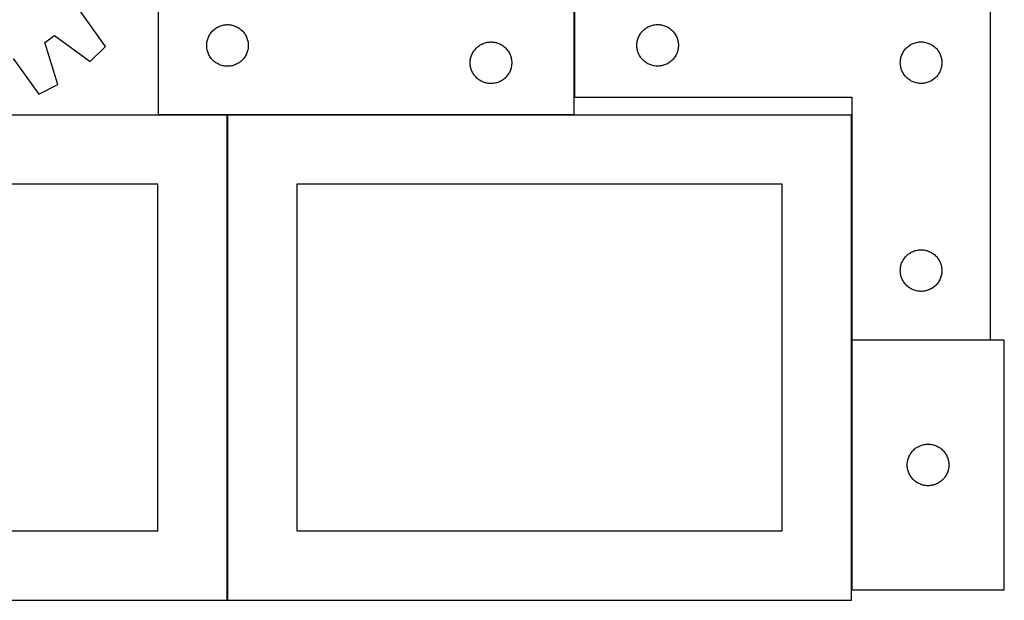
# Model space of a CAD drawing. Header units: millimetres. Extents: x 7 to 1493, y 7 to 2993.
# Tile 8 of 12: x 758 to 1468, y 1759 to 2178. Entities that reach past the tile are written whole.
import ezdxf

# ---------------------------------------------------------------- set-up
doc = ezdxf.new("R2010")
doc.units = ezdxf.units.MM
doc.layers.add('COMMON', color=5, linetype='CONTINUOUS', true_color=0x0000ff)
doc.layers.add('CUT', color=7, linetype='CONTINUOUS', true_color=0x000000)

msp = doc.modelspace()

# ---------------------------------------------------------------- linework, layer by layer
at = {"layer": 'COMMON'}
for p, q in [((1158.349577, 2184.04955), (1158.349577, 2121.610175)), ((908.049576, 2108.94955), (858.249577, 2108.94955)), ((1158.249577, 2108.94955), (908.249577, 2108.94955)), ((908.149576, 2108.849549), (908.149576, 1758.849549)), ((1358.349578, 1946.610175), (1358.349578, 2108.849549)), ((1358.349577, 1946.410174), (1358.349577, 1766.410174)), ((1458.449578, 1946.510175), (1358.449578, 1946.510175)), ((458.049576, 1758.749548), (908.049576, 1758.749548)), ((908.249577, 1758.749548), (1358.249577, 1758.749548))]:
    msp.add_line(p, q, dxfattribs=at)
at = {"layer": 'CUT'}
for p, q in [((858.249577, 2359.04955), (858.249577, 2109.04955)), ((1158.449578, 2196.610175), (1158.449578, 2121.610175)), ((1458.449578, 1946.610175), (1458.449578, 2196.610175)), ((820.176767, 2158.196086), (801.865235, 2184.151096)), ((1158.249577, 2109.04955), (1158.249577, 2184.04955)), ((901.890861, 2172.635084), (902.598659, 2172.944409)), ((902.598659, 2172.944409), (903.321441, 2173.216888)), ((903.321441, 2173.216888), (904.057292, 2173.451798)), ((904.057292, 2173.451798), (904.804261, 2173.648515)), ((904.804261, 2173.648515), (905.560366, 2173.806519)), ((905.560366, 2173.806519), (906.323602, 2173.92539)), ((906.323602, 2173.92539), (907.091945, 2174.004812)), ((907.091945, 2174.004812), (907.863358, 2174.044577)), ((907.863358, 2174.044577), (908.635796, 2174.044577)), ((908.635796, 2174.044577), (909.407209, 2174.004812)), ((909.407209, 2174.004812), (910.175552, 2173.92539)), ((910.175552, 2173.92539), (910.938788, 2173.806519)), ((910.938788, 2173.806519), (911.694893, 2173.648515)), ((911.694893, 2173.648515), (912.441861, 2173.451798)), ((912.441861, 2173.451798), (913.177713, 2173.216888)), ((913.177713, 2173.216888), (913.900495, 2172.944409)), ((913.900495, 2172.944409), (914.608293, 2172.635084)), ((1212.090862, 2172.695709), (1212.79866, 2173.005035)), ((1212.79866, 2173.005035), (1213.521442, 2173.277514)), ((1213.521442, 2173.277514), (1214.257293, 2173.512423)), ((1214.257293, 2173.512423), (1215.004262, 2173.709141)), ((1215.004262, 2173.709141), (1215.760367, 2173.867144)), ((1215.760367, 2173.867144), (1216.523603, 2173.986015)), ((1216.523603, 2173.986015), (1217.291946, 2174.065438)), ((1217.291946, 2174.065438), (1218.063359, 2174.105202)), ((1218.063359, 2174.105202), (1218.835797, 2174.105202)), ((1218.835797, 2174.105202), (1219.60721, 2174.065438)), ((1219.60721, 2174.065438), (1220.375553, 2173.986015)), ((1220.375553, 2173.986015), (1221.138789, 2173.867144)), ((1221.138789, 2173.867144), (1221.894894, 2173.709141)), ((1221.894894, 2173.709141), (1222.641862, 2173.512423)), ((1222.641862, 2173.512423), (1223.377714, 2173.277514)), ((1223.377714, 2173.277514), (1224.100496, 2173.005035)), ((1224.100496, 2173.005035), (1224.808294, 2172.695709)), ((776.583284, 2161.170893), (783.562097, 2166.152413)), ((783.562097, 2166.152413), (809.206328, 2147.40813)), ((894.504823, 2165.056358), (894.832271, 2165.755956)), ((894.832271, 2165.755956), (895.195298, 2166.437771)), ((895.195298, 2166.437771), (895.592944, 2167.099993)), ((895.592944, 2167.099993), (896.024152, 2167.740866)), ((896.024152, 2167.740866), (896.48778, 2168.358692)), ((896.48778, 2168.358692), (896.982598, 2168.951831)), ((896.982598, 2168.951831), (897.507294, 2169.518712)), ((897.507294, 2169.518712), (898.060477, 2170.05783)), ((898.060477, 2170.05783), (898.640679, 2170.567756)), ((898.640679, 2170.567756), (899.246363, 2171.047138)), ((899.246363, 2171.047138), (899.875921, 2171.494705)), ((899.875921, 2171.494705), (900.527685, 2171.909269)), ((900.527685, 2171.909269), (901.199926, 2172.289732)), ((901.199926, 2172.289732), (901.890861, 2172.635084)), ((914.608293, 2172.635084), (915.299228, 2172.289732)), ((915.299228, 2172.289732), (915.971469, 2171.909269)), ((915.971469, 2171.909269), (916.623233, 2171.494705)), ((916.623233, 2171.494705), (917.252791, 2171.047138)), ((917.252791, 2171.047138), (917.858475, 2170.567756)), ((917.858475, 2170.567756), (918.438677, 2170.05783)), ((918.438677, 2170.05783), (918.99186, 2169.518712)), ((918.99186, 2169.518712), (919.516556, 2168.951831)), ((919.516556, 2168.951831), (920.011374, 2168.358692)), ((920.011374, 2168.358692), (920.475002, 2167.740866)), ((920.475002, 2167.740866), (920.90621, 2167.099993)), ((920.90621, 2167.099993), (921.303856, 2166.437771)), ((921.303856, 2166.437771), (921.666883, 2165.755956)), ((921.666883, 2165.755956), (921.99433, 2165.056358)), ((1204.704824, 2165.116984), (1205.032272, 2165.816582)), ((1205.032272, 2165.816582), (1205.395299, 2166.498396)), ((1205.395299, 2166.498396), (1205.792945, 2167.160618)), ((1205.792945, 2167.160618), (1206.224153, 2167.801492)), ((1206.224153, 2167.801492), (1206.687781, 2168.419317)), ((1206.687781, 2168.419317), (1207.182599, 2169.012457)), ((1207.182599, 2169.012457), (1207.707295, 2169.579337)), ((1207.707295, 2169.579337), (1208.260478, 2170.118456)), ((1208.260478, 2170.118456), (1208.84068, 2170.628382)), ((1208.84068, 2170.628382), (1209.446364, 2171.107764)), ((1209.446364, 2171.107764), (1210.075922, 2171.55533)), ((1210.075922, 2171.55533), (1210.727686, 2171.969895)), ((1210.727686, 2171.969895), (1211.399927, 2172.350357)), ((1211.399927, 2172.350357), (1212.090862, 2172.695709)), ((1224.808294, 2172.695709), (1225.499229, 2172.350357)), ((1225.499229, 2172.350357), (1226.17147, 2171.969895)), ((1226.17147, 2171.969895), (1226.823234, 2171.55533)), ((1226.823234, 2171.55533), (1227.452792, 2171.107764)), ((1227.452792, 2171.107764), (1228.058476, 2170.628382)), ((1228.058476, 2170.628382), (1228.638678, 2170.118456)), ((1228.638678, 2170.118456), (1229.191861, 2169.579337)), ((1229.191861, 2169.579337), (1229.716557, 2169.012457)), ((1229.716557, 2169.012457), (1230.211375, 2168.419317)), ((1230.211375, 2168.419317), (1230.675003, 2167.801492)), ((1230.675003, 2167.801492), (1231.106211, 2167.160618)), ((1231.106211, 2167.160618), (1231.503857, 2166.498396)), ((1231.503857, 2166.498396), (1231.866884, 2165.816582)), ((1231.866884, 2165.816582), (1232.194331, 2165.116984)), ((785.978046, 2130.827636), (776.583284, 2161.170893)), ((893.249577, 2159.04955), (893.269466, 2159.821731)), ((893.269466, 2158.277368), (893.249577, 2159.04955)), ((893.269466, 2159.821731), (893.329079, 2160.591865)), ((893.329079, 2160.591865), (893.428258, 2161.357908)), ((893.428258, 2161.357908), (893.566742, 2162.117831)), ((893.566742, 2162.117831), (893.744161, 2162.869616)), ((893.744161, 2162.869616), (893.960046, 2163.611272)), ((893.960046, 2163.611272), (894.213825, 2164.340831)), ((894.213825, 2164.340831), (894.504823, 2165.056358)), ((921.99433, 2165.056358), (922.285329, 2164.340831)), ((922.285329, 2164.340831), (922.539108, 2163.611272)), ((922.539108, 2163.611272), (922.754993, 2162.869616)), ((922.754993, 2162.869616), (922.932412, 2162.117831)), ((922.932412, 2162.117831), (923.070895, 2161.357908)), ((923.070895, 2161.357908), (923.170075, 2160.591865)), ((923.170075, 2160.591865), (923.229688, 2159.821731)), ((923.229688, 2159.821731), (923.249577, 2159.04955)), ((923.249577, 2159.04955), (923.229688, 2158.277368)), ((1089.246363, 2158.547138), (1089.875921, 2158.994705)), ((1089.875921, 2158.994705), (1090.527685, 2159.409269)), ((1090.527685, 2159.409269), (1091.199926, 2159.789732)), ((1091.199926, 2159.789732), (1091.890861, 2160.135084)), ((1091.890861, 2160.135084), (1092.598659, 2160.444409)), ((1092.598659, 2160.444409), (1093.321441, 2160.716888)), ((1093.321441, 2160.716888), (1094.057292, 2160.951798)), ((1094.057292, 2160.951798), (1094.804261, 2161.148515)), ((1094.804261, 2161.148515), (1095.560366, 2161.306519)), ((1095.560366, 2161.306519), (1096.323602, 2161.42539)), ((1096.323602, 2161.42539), (1097.091945, 2161.504812)), ((1097.091945, 2161.504812), (1097.863358, 2161.544577)), ((1097.863358, 2161.544577), (1098.635796, 2161.544577)), ((1098.635796, 2161.544577), (1099.407209, 2161.504812)), ((1099.407209, 2161.504812), (1100.175552, 2161.42539)), ((1100.175552, 2161.42539), (1100.938788, 2161.306519)), ((1100.938788, 2161.306519), (1101.694893, 2161.148515)), ((1101.694893, 2161.148515), (1102.441861, 2160.951798)), ((1102.441861, 2160.951798), (1103.177713, 2160.716888)), ((1103.177713, 2160.716888), (1103.900495, 2160.444409)), ((1103.900495, 2160.444409), (1104.608293, 2160.135084)), ((1104.608293, 2160.135084), (1105.299228, 2159.789732)), ((1105.299228, 2159.789732), (1105.971469, 2159.409269)), ((1105.971469, 2159.409269), (1106.623233, 2158.994705)), ((1106.623233, 2158.994705), (1107.252791, 2158.547138)), ((1203.449578, 2159.110175), (1203.469467, 2159.882356)), ((1203.469467, 2158.337994), (1203.449578, 2159.110175)), ((1203.469467, 2159.882356), (1203.52908, 2160.65249)), ((1203.52908, 2160.65249), (1203.628259, 2161.418534)), ((1203.628259, 2161.418534), (1203.766743, 2162.178456)), ((1203.766743, 2162.178456), (1203.944162, 2162.930242)), ((1203.944162, 2162.930242), (1204.160047, 2163.671898)), ((1204.160047, 2163.671898), (1204.413826, 2164.401456)), ((1204.413826, 2164.401456), (1204.704824, 2165.116984)), ((1232.194331, 2165.116984), (1232.48533, 2164.401456)), ((1232.48533, 2164.401456), (1232.739109, 2163.671898)), ((1232.739109, 2163.671898), (1232.954994, 2162.930242)), ((1232.954994, 2162.930242), (1233.132413, 2162.178456)), ((1233.132413, 2162.178456), (1233.270896, 2161.418534)), ((1233.270896, 2161.418534), (1233.370076, 2160.65249)), ((1233.370076, 2160.65249), (1233.429689, 2159.882356)), ((1233.429689, 2159.882356), (1233.449578, 2159.110175)), ((1233.449578, 2159.110175), (1233.429689, 2158.337994)), ((1398.84068, 2158.128382), (1399.446364, 2158.607764)), ((1399.446364, 2158.607764), (1400.075922, 2159.05533)), ((1400.075922, 2159.05533), (1400.727686, 2159.469895)), ((1400.727686, 2159.469895), (1401.399927, 2159.850357)), ((1401.399927, 2159.850357), (1402.090862, 2160.195709)), ((1402.090862, 2160.195709), (1402.79866, 2160.505035)), ((1402.79866, 2160.505035), (1403.521442, 2160.777514)), ((1403.521442, 2160.777514), (1404.257293, 2161.012423)), ((1404.257293, 2161.012423), (1405.004262, 2161.209141)), ((1405.004262, 2161.209141), (1405.760367, 2161.367144)), ((1405.760367, 2161.367144), (1406.523603, 2161.486015)), ((1406.523603, 2161.486015), (1407.291946, 2161.565438)), ((1407.291946, 2161.565438), (1408.063359, 2161.605202)), ((1408.063359, 2161.605202), (1408.835797, 2161.605202)), ((1408.835797, 2161.605202), (1409.60721, 2161.565438)), ((1409.60721, 2161.565438), (1410.375553, 2161.486015)), ((1410.375553, 2161.486015), (1411.138789, 2161.367144)), ((1411.138789, 2161.367144), (1411.894894, 2161.209141)), ((1411.894894, 2161.209141), (1412.641862, 2161.012423)), ((1412.641862, 2161.012423), (1413.377714, 2160.777514)), ((1413.377714, 2160.777514), (1414.100496, 2160.505035)), ((1414.100496, 2160.505035), (1414.808294, 2160.195709)), ((1414.808294, 2160.195709), (1415.499229, 2159.850357)), ((1415.499229, 2159.850357), (1416.17147, 2159.469895)), ((1416.17147, 2159.469895), (1416.823234, 2159.05533)), ((1416.823234, 2159.05533), (1417.452792, 2158.607764)), ((1417.452792, 2158.607764), (1418.058476, 2158.128382)), ((809.206328, 2147.40813), (820.176767, 2158.196086)), ((893.329079, 2157.507235), (893.269466, 2158.277368)), ((893.428258, 2156.741191), (893.329079, 2157.507235)), ((893.566742, 2155.981269), (893.428258, 2156.741191)), ((893.744161, 2155.229483), (893.566742, 2155.981269)), ((893.960046, 2154.487827), (893.744161, 2155.229483)), ((894.213825, 2153.758268), (893.960046, 2154.487827)), ((894.504823, 2153.042741), (894.213825, 2153.758268)), ((894.832271, 2152.343143), (894.504823, 2153.042741)), ((895.195298, 2151.661329), (894.832271, 2152.343143)), ((895.592944, 2150.999107), (895.195298, 2151.661329)), ((921.303856, 2151.661329), (920.90621, 2150.999107)), ((921.666883, 2152.343143), (921.303856, 2151.661329)), ((921.99433, 2153.042741), (921.666883, 2152.343143)), ((922.285329, 2153.758268), (921.99433, 2153.042741)), ((922.539108, 2154.487827), (922.285329, 2153.758268)), ((922.754993, 2155.229483), (922.539108, 2154.487827)), ((922.932412, 2155.981269), (922.754993, 2155.229483)), ((923.070895, 2156.741191), (922.932412, 2155.981269)), ((923.170075, 2157.507235), (923.070895, 2156.741191)), ((923.229688, 2158.277368), (923.170075, 2157.507235)), ((1083.960046, 2151.111272), (1084.213825, 2151.840831)), ((1084.213825, 2151.840831), (1084.504823, 2152.556358)), ((1084.504823, 2152.556358), (1084.832271, 2153.255956)), ((1084.832271, 2153.255956), (1085.195298, 2153.937771)), ((1085.195298, 2153.937771), (1085.592944, 2154.599993)), ((1085.592944, 2154.599993), (1086.024152, 2155.240866)), ((1086.024152, 2155.240866), (1086.48778, 2155.858692)), ((1086.48778, 2155.858692), (1086.982598, 2156.451831)), ((1086.982598, 2156.451831), (1087.507294, 2157.018712)), ((1087.507294, 2157.018712), (1088.060477, 2157.55783)), ((1088.060477, 2157.55783), (1088.640679, 2158.067756)), ((1088.640679, 2158.067756), (1089.246363, 2158.547138)), ((1107.252791, 2158.547138), (1107.858475, 2158.067756)), ((1107.858475, 2158.067756), (1108.438677, 2157.55783)), ((1108.438677, 2157.55783), (1108.99186, 2157.018712)), ((1108.99186, 2157.018712), (1109.516556, 2156.451831)), ((1109.516556, 2156.451831), (1110.011374, 2155.858692)), ((1110.011374, 2155.858692), (1110.475002, 2155.240866)), ((1110.475002, 2155.240866), (1110.90621, 2154.599993)), ((1110.90621, 2154.599993), (1111.303856, 2153.937771)), ((1111.303856, 2153.937771), (1111.666883, 2153.255956)), ((1111.666883, 2153.255956), (1111.99433, 2152.556358)), ((1111.99433, 2152.556358), (1112.285329, 2151.840831)), ((1112.285329, 2151.840831), (1112.539108, 2151.111272)), ((1203.52908, 2157.56786), (1203.469467, 2158.337994)), ((1203.628259, 2156.801816), (1203.52908, 2157.56786)), ((1203.766743, 2156.041894), (1203.628259, 2156.801816)), ((1203.944162, 2155.290108), (1203.766743, 2156.041894)), ((1204.160047, 2154.548453), (1203.944162, 2155.290108)), ((1204.413826, 2153.818894), (1204.160047, 2154.548453)), ((1204.704824, 2153.103367), (1204.413826, 2153.818894)), ((1205.032272, 2152.403768), (1204.704824, 2153.103367)), ((1205.395299, 2151.721954), (1205.032272, 2152.403768)), ((1205.792945, 2151.059732), (1205.395299, 2151.721954)), ((1231.503857, 2151.721954), (1231.106211, 2151.059732)), ((1231.866884, 2152.403768), (1231.503857, 2151.721954)), ((1232.194331, 2153.103367), (1231.866884, 2152.403768)), ((1232.48533, 2153.818894), (1232.194331, 2153.103367)), ((1232.739109, 2154.548453), (1232.48533, 2153.818894)), ((1232.954994, 2155.290108), (1232.739109, 2154.548453)), ((1233.132413, 2156.041894), (1232.954994, 2155.290108)), ((1233.270896, 2156.801816), (1233.132413, 2156.041894)), ((1233.370076, 2157.56786), (1233.270896, 2156.801816)), ((1233.429689, 2158.337994), (1233.370076, 2157.56786)), ((1394.160047, 2151.171898), (1394.413826, 2151.901456)), ((1394.413826, 2151.901456), (1394.704824, 2152.616984)), ((1394.704824, 2152.616984), (1395.032272, 2153.316582)), ((1395.032272, 2153.316582), (1395.395299, 2153.998396)), ((1395.395299, 2153.998396), (1395.792945, 2154.660618)), ((1395.792945, 2154.660618), (1396.224153, 2155.301492)), ((1396.224153, 2155.301492), (1396.687781, 2155.919317)), ((1396.687781, 2155.919317), (1397.182599, 2156.512457)), ((1397.182599, 2156.512457), (1397.707295, 2157.079337)), ((1397.707295, 2157.079337), (1398.260478, 2157.618456)), ((1398.260478, 2157.618456), (1398.84068, 2158.128382)), ((1418.058476, 2158.128382), (1418.638678, 2157.618456)), ((1418.638678, 2157.618456), (1419.191861, 2157.079337)), ((1419.191861, 2157.079337), (1419.716557, 2156.512457)), ((1419.716557, 2156.512457), (1420.211375, 2155.919317)), ((1420.211375, 2155.919317), (1420.675003, 2155.301492)), ((1420.675003, 2155.301492), (1421.106211, 2154.660618)), ((1421.106211, 2154.660618), (1421.503857, 2153.998396)), ((1421.503857, 2153.998396), (1421.866884, 2153.316582)), ((1421.866884, 2153.316582), (1422.194331, 2152.616984)), ((1422.194331, 2152.616984), (1422.48533, 2151.901456)), ((1422.48533, 2151.901456), (1422.739109, 2151.171898)), ((753.614065, 2149.709108), (772.210877, 2123.957732)), ((896.024152, 2150.358233), (895.592944, 2150.999107)), ((896.48778, 2149.740407), (896.024152, 2150.358233)), ((896.982598, 2149.147268), (896.48778, 2149.740407)), ((897.507294, 2148.580387), (896.982598, 2149.147268)), ((898.060477, 2148.041269), (897.507294, 2148.580387)), ((898.640679, 2147.531343), (898.060477, 2148.041269)), ((899.246363, 2147.051961), (898.640679, 2147.531343)), ((899.875921, 2146.604394), (899.246363, 2147.051961)), ((900.527685, 2146.18983), (899.875921, 2146.604394)), ((901.199926, 2145.809368), (900.527685, 2146.18983)), ((901.890861, 2145.464016), (901.199926, 2145.809368)), ((902.598659, 2145.15469), (901.890861, 2145.464016)), ((903.321441, 2144.882211), (902.598659, 2145.15469)), ((904.057292, 2144.647301), (903.321441, 2144.882211)), ((904.804261, 2144.450584), (904.057292, 2144.647301)), ((905.560366, 2144.29258), (904.804261, 2144.450584)), ((911.694893, 2144.450584), (910.938788, 2144.29258)), ((912.441861, 2144.647301), (911.694893, 2144.450584)), ((913.177713, 2144.882211), (912.441861, 2144.647301)), ((913.900495, 2145.15469), (913.177713, 2144.882211)), ((914.608293, 2145.464016), (913.900495, 2145.15469)), ((915.299228, 2145.809368), (914.608293, 2145.464016)), ((915.971469, 2146.18983), (915.299228, 2145.809368)), ((916.623233, 2146.604394), (915.971469, 2146.18983)), ((917.252791, 2147.051961), (916.623233, 2146.604394)), ((917.858475, 2147.531343), (917.252791, 2147.051961)), ((918.438677, 2148.041269), (917.858475, 2147.531343)), ((918.99186, 2148.580387), (918.438677, 2148.041269)), ((919.516556, 2149.147268), (918.99186, 2148.580387)), ((920.011374, 2149.740407), (919.516556, 2149.147268)), ((920.475002, 2150.358233), (920.011374, 2149.740407)), ((920.90621, 2150.999107), (920.475002, 2150.358233)), ((1083.249577, 2146.54955), (1083.269466, 2147.321731)), ((1083.269466, 2145.777368), (1083.249577, 2146.54955)), ((1083.269466, 2147.321731), (1083.329079, 2148.091865)), ((1083.329079, 2145.007235), (1083.269466, 2145.777368)), ((1083.329079, 2148.091865), (1083.428258, 2148.857908)), ((1083.428258, 2144.241191), (1083.329079, 2145.007235)), ((1083.428258, 2148.857908), (1083.566742, 2149.617831)), ((1083.566742, 2149.617831), (1083.744161, 2150.369616)), ((1083.744161, 2150.369616), (1083.960046, 2151.111272)), ((1112.539108, 2151.111272), (1112.754993, 2150.369616)), ((1112.754993, 2150.369616), (1112.932412, 2149.617831)), ((1112.932412, 2149.617831), (1113.070895, 2148.857908)), ((1113.070895, 2148.857908), (1113.170075, 2148.091865)), ((1113.170075, 2145.007235), (1113.070895, 2144.241191)), ((1113.170075, 2148.091865), (1113.229688, 2147.321731)), ((1113.229688, 2145.777368), (1113.170075, 2145.007235)), ((1113.229688, 2147.321731), (1113.249577, 2146.54955)), ((1113.249577, 2146.54955), (1113.229688, 2145.777368)), ((1206.224153, 2150.418859), (1205.792945, 2151.059732)), ((1206.687781, 2149.801033), (1206.224153, 2150.418859)), ((1207.182599, 2149.207893), (1206.687781, 2149.801033)), ((1207.707295, 2148.641013), (1207.182599, 2149.207893)), ((1208.260478, 2148.101895), (1207.707295, 2148.641013)), ((1208.84068, 2147.591968), (1208.260478, 2148.101895)), ((1209.446364, 2147.112586), (1208.84068, 2147.591968)), ((1210.075922, 2146.66502), (1209.446364, 2147.112586)), ((1210.727686, 2146.250456), (1210.075922, 2146.66502)), ((1211.399927, 2145.869993), (1210.727686, 2146.250456)), ((1212.090862, 2145.524641), (1211.399927, 2145.869993)), ((1212.79866, 2145.215316), (1212.090862, 2145.524641)), ((1213.521442, 2144.942837), (1212.79866, 2145.215316)), ((1214.257293, 2144.707927), (1213.521442, 2144.942837)), ((1215.004262, 2144.511209), (1214.257293, 2144.707927)), ((1215.760367, 2144.353206), (1215.004262, 2144.511209)), ((1221.894894, 2144.511209), (1221.138789, 2144.353206)), ((1222.641862, 2144.707927), (1221.894894, 2144.511209)), ((1223.377714, 2144.942837), (1222.641862, 2144.707927)), ((1224.100496, 2145.215316), (1223.377714, 2144.942837)), ((1224.808294, 2145.524641), (1224.100496, 2145.215316)), ((1225.499229, 2145.869993), (1224.808294, 2145.524641)), ((1226.17147, 2146.250456), (1225.499229, 2145.869993)), ((1226.823234, 2146.66502), (1226.17147, 2146.250456)), ((1227.452792, 2147.112586), (1226.823234, 2146.66502)), ((1228.058476, 2147.591968), (1227.452792, 2147.112586)), ((1228.638678, 2148.101895), (1228.058476, 2147.591968)), ((1229.191861, 2148.641013), (1228.638678, 2148.101895)), ((1229.716557, 2149.207893), (1229.191861, 2148.641013)), ((1230.211375, 2149.801033), (1229.716557, 2149.207893)), ((1230.675003, 2150.418859), (1230.211375, 2149.801033)), ((1231.106211, 2151.059732), (1230.675003, 2150.418859)), ((1393.449578, 2146.610175), (1393.469467, 2147.382356)), ((1393.469467, 2145.837994), (1393.449578, 2146.610175)), ((1393.469467, 2147.382356), (1393.52908, 2148.15249)), ((1393.52908, 2145.06786), (1393.469467, 2145.837994)), ((1393.52908, 2148.15249), (1393.628259, 2148.918534)), ((1393.628259, 2144.301816), (1393.52908, 2145.06786)), ((1393.628259, 2148.918534), (1393.766743, 2149.678456)), ((1393.766743, 2149.678456), (1393.944162, 2150.430242)), ((1393.944162, 2150.430242), (1394.160047, 2151.171898)), ((1422.739109, 2151.171898), (1422.954994, 2150.430242)), ((1422.954994, 2150.430242), (1423.132413, 2149.678456)), ((1423.132413, 2149.678456), (1423.270896, 2148.918534)), ((1423.270896, 2148.918534), (1423.370076, 2148.15249)), ((1423.370076, 2145.06786), (1423.270896, 2144.301816)), ((1423.370076, 2148.15249), (1423.429689, 2147.382356)), ((1423.429689, 2145.837994), (1423.370076, 2145.06786)), ((1423.429689, 2147.382356), (1423.449578, 2146.610175)), ((1423.449578, 2146.610175), (1423.429689, 2145.837994)), ((906.323602, 2144.173709), (905.560366, 2144.29258)), ((907.091945, 2144.094287), (906.323602, 2144.173709)), ((907.863358, 2144.054523), (907.091945, 2144.094287)), ((908.635796, 2144.054523), (907.863358, 2144.054523)), ((909.407209, 2144.094287), (908.635796, 2144.054523)), ((910.175552, 2144.173709), (909.407209, 2144.094287)), ((910.938788, 2144.29258), (910.175552, 2144.173709)), ((1083.566742, 2143.481269), (1083.428258, 2144.241191)), ((1083.744161, 2142.729483), (1083.566742, 2143.481269)), ((1083.960046, 2141.987827), (1083.744161, 2142.729483)), ((1084.213825, 2141.258268), (1083.960046, 2141.987827)), ((1084.504823, 2140.542741), (1084.213825, 2141.258268)), ((1084.832271, 2139.843143), (1084.504823, 2140.542741)), ((1085.195298, 2139.161329), (1084.832271, 2139.843143)), ((1085.592944, 2138.499107), (1085.195298, 2139.161329)), ((1086.024152, 2137.858233), (1085.592944, 2138.499107)), ((1086.48778, 2137.240407), (1086.024152, 2137.858233)), ((1110.475002, 2137.858233), (1110.011374, 2137.240407)), ((1110.90621, 2138.499107), (1110.475002, 2137.858233)), ((1111.303856, 2139.161329), (1110.90621, 2138.499107)), ((1111.666883, 2139.843143), (1111.303856, 2139.161329)), ((1111.99433, 2140.542741), (1111.666883, 2139.843143)), ((1112.285329, 2141.258268), (1111.99433, 2140.542741)), ((1112.539108, 2141.987827), (1112.285329, 2141.258268)), ((1112.754993, 2142.729483), (1112.539108, 2141.987827)), ((1112.932412, 2143.481269), (1112.754993, 2142.729483)), ((1113.070895, 2144.241191), (1112.932412, 2143.481269)), ((1216.523603, 2144.234335), (1215.760367, 2144.353206)), ((1217.291946, 2144.154912), (1216.523603, 2144.234335)), ((1218.063359, 2144.115148), (1217.291946, 2144.154912)), ((1218.835797, 2144.115148), (1218.063359, 2144.115148)), ((1219.60721, 2144.154912), (1218.835797, 2144.115148)), ((1220.375553, 2144.234335), (1219.60721, 2144.154912)), ((1221.138789, 2144.353206), (1220.375553, 2144.234335)), ((1393.766743, 2143.541894), (1393.628259, 2144.301816)), ((1393.944162, 2142.790108), (1393.766743, 2143.541894)), ((1394.160047, 2142.048453), (1393.944162, 2142.790108)), ((1394.413826, 2141.318894), (1394.160047, 2142.048453)), ((1394.704824, 2140.603367), (1394.413826, 2141.318894)), ((1395.032272, 2139.903768), (1394.704824, 2140.603367)), ((1395.395299, 2139.221954), (1395.032272, 2139.903768)), ((1395.792945, 2138.559732), (1395.395299, 2139.221954)), ((1396.224153, 2137.918859), (1395.792945, 2138.559732)), ((1396.687781, 2137.301033), (1396.224153, 2137.918859)), ((1397.182599, 2136.707893), (1396.687781, 2137.301033)), ((1420.211375, 2137.301033), (1419.716557, 2136.707893)), ((1420.675003, 2137.918859), (1420.211375, 2137.301033)), ((1421.106211, 2138.559732), (1420.675003, 2137.918859)), ((1421.503857, 2139.221954), (1421.106211, 2138.559732)), ((1421.866884, 2139.903768), (1421.503857, 2139.221954)), ((1422.194331, 2140.603367), (1421.866884, 2139.903768)), ((1422.48533, 2141.318894), (1422.194331, 2140.603367)), ((1422.739109, 2142.048453), (1422.48533, 2141.318894)), ((1422.954994, 2142.790108), (1422.739109, 2142.048453)), ((1423.132413, 2143.541894), (1422.954994, 2142.790108)), ((1423.270896, 2144.301816), (1423.132413, 2143.541894)), ((772.210877, 2123.957732), (785.978046, 2130.827636)), ((1086.982598, 2136.647268), (1086.48778, 2137.240407)), ((1087.507294, 2136.080387), (1086.982598, 2136.647268)), ((1088.060477, 2135.541269), (1087.507294, 2136.080387)), ((1088.640679, 2135.031343), (1088.060477, 2135.541269)), ((1089.246363, 2134.551961), (1088.640679, 2135.031343)), ((1089.875921, 2134.104394), (1089.246363, 2134.551961)), ((1090.527685, 2133.68983), (1089.875921, 2134.104394)), ((1091.199926, 2133.309368), (1090.527685, 2133.68983)), ((1091.890861, 2132.964016), (1091.199926, 2133.309368)), ((1092.598659, 2132.65469), (1091.890861, 2132.964016)), ((1093.321441, 2132.382211), (1092.598659, 2132.65469)), ((1094.057292, 2132.147301), (1093.321441, 2132.382211)), ((1094.804261, 2131.950584), (1094.057292, 2132.147301)), ((1095.560366, 2131.79258), (1094.804261, 2131.950584)), ((1096.323602, 2131.673709), (1095.560366, 2131.79258)), ((1097.091945, 2131.594287), (1096.323602, 2131.673709)), ((1097.863358, 2131.554523), (1097.091945, 2131.594287)), ((1098.635796, 2131.554523), (1097.863358, 2131.554523)), ((1099.407209, 2131.594287), (1098.635796, 2131.554523)), ((1100.175552, 2131.673709), (1099.407209, 2131.594287)), ((1100.938788, 2131.79258), (1100.175552, 2131.673709)), ((1101.694893, 2131.950584), (1100.938788, 2131.79258)), ((1102.441861, 2132.147301), (1101.694893, 2131.950584)), ((1103.177713, 2132.382211), (1102.441861, 2132.147301)), ((1103.900495, 2132.65469), (1103.177713, 2132.382211)), ((1104.608293, 2132.964016), (1103.900495, 2132.65469)), ((1105.299228, 2133.309368), (1104.608293, 2132.964016)), ((1105.971469, 2133.68983), (1105.299228, 2133.309368)), ((1106.623233, 2134.104394), (1105.971469, 2133.68983)), ((1107.252791, 2134.551961), (1106.623233, 2134.104394)), ((1107.858475, 2135.031343), (1107.252791, 2134.551961)), ((1108.438677, 2135.541269), (1107.858475, 2135.031343)), ((1108.99186, 2136.080387), (1108.438677, 2135.541269)), ((1109.516556, 2136.647268), (1108.99186, 2136.080387)), ((1110.011374, 2137.240407), (1109.516556, 2136.647268)), ((1397.707295, 2136.141013), (1397.182599, 2136.707893)), ((1398.260478, 2135.601895), (1397.707295, 2136.141013)), ((1398.84068, 2135.091968), (1398.260478, 2135.601895)), ((1399.446364, 2134.612586), (1398.84068, 2135.091968)), ((1400.075922, 2134.16502), (1399.446364, 2134.612586)), ((1400.727686, 2133.750456), (1400.075922, 2134.16502)), ((1401.399927, 2133.369993), (1400.727686, 2133.750456)), ((1402.090862, 2133.024641), (1401.399927, 2133.369993)), ((1402.79866, 2132.715316), (1402.090862, 2133.024641)), ((1403.521442, 2132.442837), (1402.79866, 2132.715316)), ((1404.257293, 2132.207927), (1403.521442, 2132.442837)), ((1405.004262, 2132.011209), (1404.257293, 2132.207927)), ((1405.760367, 2131.853206), (1405.004262, 2132.011209)), ((1406.523603, 2131.734335), (1405.760367, 2131.853206)), ((1407.291946, 2131.654912), (1406.523603, 2131.734335)), ((1408.063359, 2131.615148), (1407.291946, 2131.654912)), ((1408.835797, 2131.615148), (1408.063359, 2131.615148)), ((1409.60721, 2131.654912), (1408.835797, 2131.615148)), ((1410.375553, 2131.734335), (1409.60721, 2131.654912)), ((1411.138789, 2131.853206), (1410.375553, 2131.734335)), ((1411.894894, 2132.011209), (1411.138789, 2131.853206)), ((1412.641862, 2132.207927), (1411.894894, 2132.011209)), ((1413.377714, 2132.442837), (1412.641862, 2132.207927)), ((1414.100496, 2132.715316), (1413.377714, 2132.442837)), ((1414.808294, 2133.024641), (1414.100496, 2132.715316)), ((1415.499229, 2133.369993), (1414.808294, 2133.024641)), ((1416.17147, 2133.750456), (1415.499229, 2133.369993)), ((1416.823234, 2134.16502), (1416.17147, 2133.750456)), ((1417.452792, 2134.612586), (1416.823234, 2134.16502)), ((1418.058476, 2135.091968), (1417.452792, 2134.612586)), ((1418.638678, 2135.601895), (1418.058476, 2135.091968)), ((1419.191861, 2136.141013), (1418.638678, 2135.601895)), ((1419.716557, 2136.707893), (1419.191861, 2136.141013)), ((1158.449578, 2121.610175), (1358.449578, 2121.610175)), ((1358.449578, 2121.610175), (1358.449578, 1946.610175)), ((858.249577, 2109.04955), (1158.249577, 2109.04955)), ((908.049576, 2108.849549), (458.049576, 2108.849549)), ((908.049576, 1758.849549), (908.049576, 2108.849549)), ((1358.249577, 2108.849549), (908.249577, 2108.849549)), ((908.249577, 2108.849549), (908.249577, 1758.849549)), ((1358.249577, 1758.849549), (1358.249577, 2108.849549)), ((858.049576, 2058.849549), (508.049576, 2058.849549)), ((858.049576, 1808.849549), (858.049576, 2058.849549)), ((1308.249577, 2058.849549), (958.249577, 2058.849549)), ((958.249577, 2058.849549), (958.249577, 1808.849549)), ((1308.249577, 1808.849549), (1308.249577, 2058.849549)), ((1400.075922, 2009.05533), (1400.727686, 2009.469895)), ((1400.727686, 2009.469895), (1401.399927, 2009.850357)), ((1401.399927, 2009.850357), (1402.090862, 2010.195709)), ((1402.090862, 2010.195709), (1402.79866, 2010.505035)), ((1402.79866, 2010.505035), (1403.521442, 2010.777514)), ((1403.521442, 2010.777514), (1404.257293, 2011.012423)), ((1404.257293, 2011.012423), (1405.004262, 2011.209141)), ((1405.004262, 2011.209141), (1405.760367, 2011.367144)), ((1405.760367, 2011.367144), (1406.523603, 2011.486015)), ((1406.523603, 2011.486015), (1407.291946, 2011.565438)), ((1407.291946, 2011.565438), (1408.063359, 2011.605202)), ((1408.063359, 2011.605202), (1408.835797, 2011.605202)), ((1408.835797, 2011.605202), (1409.60721, 2011.565438)), ((1409.60721, 2011.565438), (1410.375553, 2011.486015)), ((1410.375553, 2011.486015), (1411.138789, 2011.367144)), ((1411.138789, 2011.367144), (1411.894894, 2011.209141)), ((1411.894894, 2011.209141), (1412.641862, 2011.012423)), ((1412.641862, 2011.012423), (1413.377714, 2010.777514)), ((1413.377714, 2010.777514), (1414.100496, 2010.505035)), ((1414.100496, 2010.505035), (1414.808294, 2010.195709)), ((1414.808294, 2010.195709), (1415.499229, 2009.850357)), ((1415.499229, 2009.850357), (1416.17147, 2009.469895)), ((1416.17147, 2009.469895), (1416.823234, 2009.05533)), ((1394.413826, 2001.901456), (1394.704824, 2002.616984)), ((1394.704824, 2002.616984), (1395.032272, 2003.316582)), ((1395.032272, 2003.316582), (1395.395299, 2003.998396)), ((1395.395299, 2003.998396), (1395.792945, 2004.660618)), ((1395.792945, 2004.660618), (1396.224153, 2005.301492)), ((1396.224153, 2005.301492), (1396.687781, 2005.919317)), ((1396.687781, 2005.919317), (1397.182599, 2006.512457)), ((1397.182599, 2006.512457), (1397.707295, 2007.079337)), ((1397.707295, 2007.079337), (1398.260478, 2007.618456)), ((1398.260478, 2007.618456), (1398.84068, 2008.128382)), ((1398.84068, 2008.128382), (1399.446364, 2008.607764)), ((1399.446364, 2008.607764), (1400.075922, 2009.05533)), ((1416.823234, 2009.05533), (1417.452792, 2008.607764)), ((1417.452792, 2008.607764), (1418.058476, 2008.128382)), ((1418.058476, 2008.128382), (1418.638678, 2007.618456)), ((1418.638678, 2007.618456), (1419.191861, 2007.079337)), ((1419.191861, 2007.079337), (1419.716557, 2006.512457)), ((1419.716557, 2006.512457), (1420.211375, 2005.919317)), ((1420.211375, 2005.919317), (1420.675003, 2005.301492)), ((1420.675003, 2005.301492), (1421.106211, 2004.660618)), ((1421.106211, 2004.660618), (1421.503857, 2003.998396)), ((1421.503857, 2003.998396), (1421.866884, 2003.316582)), ((1421.866884, 2003.316582), (1422.194331, 2002.616984)), ((1422.194331, 2002.616984), (1422.48533, 2001.901456)), ((1393.449578, 1996.610175), (1393.469467, 1997.382356)), ((1393.469467, 1995.837994), (1393.449578, 1996.610175)), ((1393.469467, 1997.382356), (1393.52908, 1998.15249)), ((1393.52908, 1995.06786), (1393.469467, 1995.837994)), ((1393.52908, 1998.15249), (1393.628259, 1998.918534)), ((1393.628259, 1998.918534), (1393.766743, 1999.678456)), ((1393.766743, 1999.678456), (1393.944162, 2000.430242)), ((1393.944162, 2000.430242), (1394.160047, 2001.171898)), ((1394.160047, 2001.171898), (1394.413826, 2001.901456)), ((1422.48533, 2001.901456), (1422.739109, 2001.171898)), ((1422.739109, 2001.171898), (1422.954994, 2000.430242)), ((1422.954994, 2000.430242), (1423.132413, 1999.678456)), ((1423.132413, 1999.678456), (1423.270896, 1998.918534)), ((1423.270896, 1998.918534), (1423.370076, 1998.15249)), ((1423.370076, 1998.15249), (1423.429689, 1997.382356)), ((1423.429689, 1995.837994), (1423.370076, 1995.06786)), ((1423.429689, 1997.382356), (1423.449578, 1996.610175)), ((1423.449578, 1996.610175), (1423.429689, 1995.837994)), ((1393.628259, 1994.301816), (1393.52908, 1995.06786)), ((1393.766743, 1993.541894), (1393.628259, 1994.301816)), ((1393.944162, 1992.790108), (1393.766743, 1993.541894)), ((1394.160047, 1992.048453), (1393.944162, 1992.790108)), ((1394.413826, 1991.318894), (1394.160047, 1992.048453)), ((1394.704824, 1990.603367), (1394.413826, 1991.318894)), ((1395.032272, 1989.903768), (1394.704824, 1990.603367)), ((1395.395299, 1989.221954), (1395.032272, 1989.903768)), ((1395.792945, 1988.559732), (1395.395299, 1989.221954)), ((1396.224153, 1987.918859), (1395.792945, 1988.559732)), ((1421.106211, 1988.559732), (1420.675003, 1987.918859)), ((1421.503857, 1989.221954), (1421.106211, 1988.559732)), ((1421.866884, 1989.903768), (1421.503857, 1989.221954)), ((1422.194331, 1990.603367), (1421.866884, 1989.903768)), ((1422.48533, 1991.318894), (1422.194331, 1990.603367)), ((1422.739109, 1992.048453), (1422.48533, 1991.318894)), ((1422.954994, 1992.790108), (1422.739109, 1992.048453)), ((1423.132413, 1993.541894), (1422.954994, 1992.790108)), ((1423.270896, 1994.301816), (1423.132413, 1993.541894)), ((1423.370076, 1995.06786), (1423.270896, 1994.301816)), ((1396.687781, 1987.301033), (1396.224153, 1987.918859)), ((1397.182599, 1986.707893), (1396.687781, 1987.301033)), ((1397.707295, 1986.141013), (1397.182599, 1986.707893)), ((1398.260478, 1985.601895), (1397.707295, 1986.141013)), ((1398.84068, 1985.091968), (1398.260478, 1985.601895)), ((1399.446364, 1984.612586), (1398.84068, 1985.091968)), ((1400.075922, 1984.16502), (1399.446364, 1984.612586)), ((1400.727686, 1983.750456), (1400.075922, 1984.16502)), ((1401.399927, 1983.369993), (1400.727686, 1983.750456)), ((1402.090862, 1983.024641), (1401.399927, 1983.369993)), ((1402.79866, 1982.715316), (1402.090862, 1983.024641)), ((1403.521442, 1982.442837), (1402.79866, 1982.715316)), ((1404.257293, 1982.207927), (1403.521442, 1982.442837)), ((1405.004262, 1982.011209), (1404.257293, 1982.207927)), ((1405.760367, 1981.853206), (1405.004262, 1982.011209)), ((1406.523603, 1981.734335), (1405.760367, 1981.853206)), ((1407.291946, 1981.654912), (1406.523603, 1981.734335)), ((1408.063359, 1981.615148), (1407.291946, 1981.654912)), ((1408.835797, 1981.615148), (1408.063359, 1981.615148)), ((1409.60721, 1981.654912), (1408.835797, 1981.615148)), ((1410.375553, 1981.734335), (1409.60721, 1981.654912)), ((1411.138789, 1981.853206), (1410.375553, 1981.734335)), ((1411.894894, 1982.011209), (1411.138789, 1981.853206)), ((1412.641862, 1982.207927), (1411.894894, 1982.011209)), ((1413.377714, 1982.442837), (1412.641862, 1982.207927)), ((1414.100496, 1982.715316), (1413.377714, 1982.442837)), ((1414.808294, 1983.024641), (1414.100496, 1982.715316)), ((1415.499229, 1983.369993), (1414.808294, 1983.024641)), ((1416.17147, 1983.750456), (1415.499229, 1983.369993)), ((1416.823234, 1984.16502), (1416.17147, 1983.750456)), ((1417.452792, 1984.612586), (1416.823234, 1984.16502)), ((1418.058476, 1985.091968), (1417.452792, 1984.612586)), ((1418.638678, 1985.601895), (1418.058476, 1985.091968)), ((1419.191861, 1986.141013), (1418.638678, 1985.601895)), ((1419.716557, 1986.707893), (1419.191861, 1986.141013)), ((1420.211375, 1987.301033), (1419.716557, 1986.707893)), ((1420.675003, 1987.918859), (1420.211375, 1987.301033)), ((1358.449578, 1946.610175), (1458.449578, 1946.610175)), ((1468.449578, 1946.410174), (1358.449578, 1946.410174)), ((1358.449578, 1946.410174), (1358.449578, 1766.410174)), ((1468.449578, 1766.410174), (1468.449578, 1946.410174)), ((1402.980416, 1867.152457), (1403.547296, 1867.677153)), ((1403.547296, 1867.677153), (1404.140436, 1868.171971)), ((1404.140436, 1868.171971), (1404.758261, 1868.635599)), ((1404.758261, 1868.635599), (1405.399135, 1869.066807)), ((1405.399135, 1869.066807), (1406.061357, 1869.464453)), ((1406.061357, 1869.464453), (1406.743171, 1869.82748)), ((1406.743171, 1869.82748), (1407.442769, 1870.154928)), ((1407.442769, 1870.154928), (1408.158297, 1870.445926)), ((1408.158297, 1870.445926), (1408.887855, 1870.699705)), ((1408.887855, 1870.699705), (1409.629511, 1870.91559)), ((1409.629511, 1870.91559), (1410.381297, 1871.093009)), ((1410.381297, 1871.093009), (1411.141219, 1871.231493)), ((1411.141219, 1871.231493), (1411.907263, 1871.330672)), ((1411.907263, 1871.330672), (1412.677397, 1871.390285)), ((1412.677397, 1871.390285), (1413.449578, 1871.410174)), ((1413.449578, 1871.410174), (1414.221759, 1871.390285)), ((1414.221759, 1871.390285), (1414.991893, 1871.330672)), ((1414.991893, 1871.330672), (1415.757937, 1871.231493)), ((1415.757937, 1871.231493), (1416.517859, 1871.093009)), ((1416.517859, 1871.093009), (1417.269645, 1870.91559)), ((1417.269645, 1870.91559), (1418.0113, 1870.699705)), ((1418.0113, 1870.699705), (1418.740859, 1870.445926)), ((1418.740859, 1870.445926), (1419.456386, 1870.154928)), ((1419.456386, 1870.154928), (1420.155985, 1869.82748)), ((1420.155985, 1869.82748), (1420.837799, 1869.464453)), ((1420.837799, 1869.464453), (1421.500021, 1869.066807)), ((1421.500021, 1869.066807), (1422.140894, 1868.635599)), ((1422.140894, 1868.635599), (1422.75872, 1868.171971)), ((1422.75872, 1868.171971), (1423.35186, 1867.677153)), ((1423.35186, 1867.677153), (1423.91874, 1867.152457)), ((1398.850612, 1859.85549), (1399.04733, 1860.602459)), ((1399.04733, 1860.602459), (1399.282239, 1861.33831)), ((1399.282239, 1861.33831), (1399.554718, 1862.061092)), ((1399.554718, 1862.061092), (1399.864044, 1862.76889)), ((1399.864044, 1862.76889), (1400.209396, 1863.459825)), ((1400.209396, 1863.459825), (1400.589858, 1864.132066)), ((1400.589858, 1864.132066), (1401.004423, 1864.78383)), ((1401.004423, 1864.78383), (1401.451989, 1865.413388)), ((1401.451989, 1865.413388), (1401.931371, 1866.019072)), ((1401.931371, 1866.019072), (1402.441297, 1866.599274)), ((1402.441297, 1866.599274), (1402.980416, 1867.152457)), ((1423.91874, 1867.152457), (1424.457858, 1866.599274)), ((1424.457858, 1866.599274), (1424.967785, 1866.019072)), ((1424.967785, 1866.019072), (1425.447167, 1865.413388)), ((1425.447167, 1865.413388), (1425.894733, 1864.78383)), ((1425.894733, 1864.78383), (1426.309297, 1864.132066)), ((1426.309297, 1864.132066), (1426.68976, 1863.459825)), ((1426.68976, 1863.459825), (1427.035112, 1862.76889)), ((1427.035112, 1862.76889), (1427.344437, 1862.061092)), ((1427.344437, 1862.061092), (1427.616916, 1861.33831)), ((1427.616916, 1861.33831), (1427.851826, 1860.602459)), ((1427.851826, 1860.602459), (1428.048544, 1859.85549)), ((1398.454551, 1856.796393), (1398.494315, 1857.567806)), ((1398.454551, 1856.023955), (1398.454551, 1856.796393)), ((1398.494315, 1855.252542), (1398.454551, 1856.023955)), ((1398.494315, 1857.567806), (1398.573738, 1858.336149)), ((1398.573738, 1854.484199), (1398.494315, 1855.252542)), ((1398.573738, 1858.336149), (1398.692609, 1859.099385)), ((1398.692609, 1853.720963), (1398.573738, 1854.484199)), ((1398.692609, 1859.099385), (1398.850612, 1859.85549)), ((1398.850612, 1852.964858), (1398.692609, 1853.720963)), ((1428.048544, 1859.85549), (1428.206547, 1859.099385)), ((1428.206547, 1853.720963), (1428.048544, 1852.964858)), ((1428.206547, 1859.099385), (1428.325418, 1858.336149)), ((1428.325418, 1854.484199), (1428.206547, 1853.720963)), ((1428.325418, 1858.336149), (1428.404841, 1857.567806)), ((1428.404841, 1855.252542), (1428.325418, 1854.484199)), ((1428.404841, 1857.567806), (1428.444605, 1856.796393)), ((1428.444605, 1856.023955), (1428.404841, 1855.252542)), ((1428.444605, 1856.796393), (1428.444605, 1856.023955)), ((1399.04733, 1852.21789), (1398.850612, 1852.964858)), ((1399.282239, 1851.482038), (1399.04733, 1852.21789)), ((1399.554718, 1850.759256), (1399.282239, 1851.482038)), ((1399.864044, 1850.051458), (1399.554718, 1850.759256)), ((1400.209396, 1849.360523), (1399.864044, 1850.051458)), ((1400.589858, 1848.688282), (1400.209396, 1849.360523)), ((1401.004423, 1848.036518), (1400.589858, 1848.688282)), ((1401.451989, 1847.40696), (1401.004423, 1848.036518)), ((1401.931371, 1846.801276), (1401.451989, 1847.40696)), ((1402.441297, 1846.221074), (1401.931371, 1846.801276)), ((1402.980416, 1845.667891), (1402.441297, 1846.221074)), ((1424.457858, 1846.221074), (1423.91874, 1845.667891)), ((1424.967785, 1846.801276), (1424.457858, 1846.221074)), ((1425.447167, 1847.40696), (1424.967785, 1846.801276)), ((1425.894733, 1848.036518), (1425.447167, 1847.40696)), ((1426.309297, 1848.688282), (1425.894733, 1848.036518)), ((1426.68976, 1849.360523), (1426.309297, 1848.688282)), ((1427.035112, 1850.051458), (1426.68976, 1849.360523)), ((1427.344437, 1850.759256), (1427.035112, 1850.051458)), ((1427.616916, 1851.482038), (1427.344437, 1850.759256)), ((1427.851826, 1852.21789), (1427.616916, 1851.482038)), ((1428.048544, 1852.964858), (1427.851826, 1852.21789)), ((1403.547296, 1845.143195), (1402.980416, 1845.667891)), ((1404.140436, 1844.648377), (1403.547296, 1845.143195)), ((1404.758261, 1844.184749), (1404.140436, 1844.648377)), ((1405.399135, 1843.753541), (1404.758261, 1844.184749)), ((1406.061357, 1843.355895), (1405.399135, 1843.753541)), ((1406.743171, 1842.992868), (1406.061357, 1843.355895)), ((1407.442769, 1842.665421), (1406.743171, 1842.992868)), ((1408.158297, 1842.374422), (1407.442769, 1842.665421)), ((1408.887855, 1842.120643), (1408.158297, 1842.374422)), ((1409.629511, 1841.904758), (1408.887855, 1842.120643)), ((1410.381297, 1841.727339), (1409.629511, 1841.904758)), ((1411.141219, 1841.588856), (1410.381297, 1841.727339)), ((1411.907263, 1841.489676), (1411.141219, 1841.588856)), ((1412.677397, 1841.430063), (1411.907263, 1841.489676)), ((1413.449578, 1841.410174), (1412.677397, 1841.430063)), ((1414.221759, 1841.430063), (1413.449578, 1841.410174)), ((1414.991893, 1841.489676), (1414.221759, 1841.430063)), ((1415.757937, 1841.588856), (1414.991893, 1841.489676)), ((1416.517859, 1841.727339), (1415.757937, 1841.588856)), ((1417.269645, 1841.904758), (1416.517859, 1841.727339)), ((1418.0113, 1842.120643), (1417.269645, 1841.904758)), ((1418.740859, 1842.374422), (1418.0113, 1842.120643)), ((1419.456386, 1842.665421), (1418.740859, 1842.374422)), ((1420.155985, 1842.992868), (1419.456386, 1842.665421)), ((1420.837799, 1843.355895), (1420.155985, 1842.992868)), ((1421.500021, 1843.753541), (1420.837799, 1843.355895)), ((1422.140894, 1844.184749), (1421.500021, 1843.753541)), ((1422.75872, 1844.648377), (1422.140894, 1844.184749)), ((1423.35186, 1845.143195), (1422.75872, 1844.648377)), ((1423.91874, 1845.667891), (1423.35186, 1845.143195)), ((508.049576, 1808.849549), (858.049576, 1808.849549)), ((958.249577, 1808.849549), (1308.249577, 1808.849549)), ((1358.449578, 1766.410174), (1468.449578, 1766.410174)), ((458.049576, 1758.849549), (908.049576, 1758.849549)), ((908.249577, 1758.849549), (1358.249577, 1758.849549))]:
    msp.add_line(p, q, dxfattribs=at)

doc.saveas('drawing.dxf')
